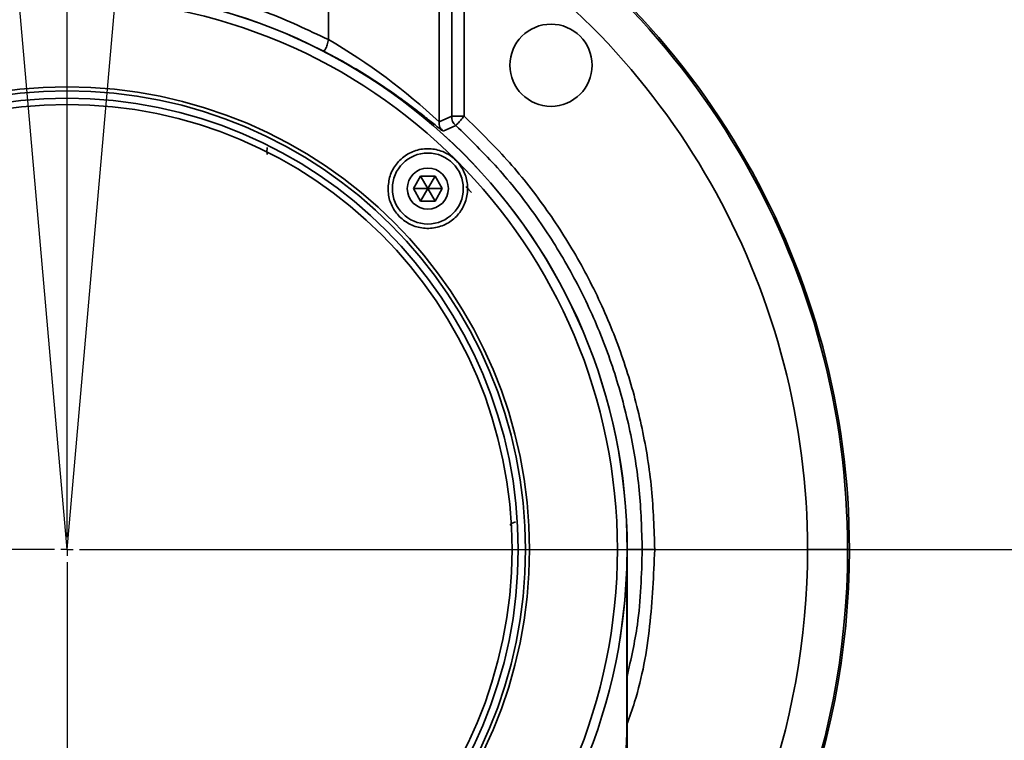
# Paper-space layout '图纸1' of a CAD drawing. Header units: millimetres. Extents: x 24 to 397, y 10 to 302.
# Tile 16 of 19: x 293 to 306, y 111 to 121. Entities that reach past the tile are written whole.
import ezdxf

# ---------------------------------------------------------------- set-up
doc = ezdxf.new("R2010")
doc.units = ezdxf.units.MM
doc.linetypes.add('CENTERX2', pattern=[20.32, 12.7, -2.54, 2.54, -2.54])
doc.layers.add('中心线层', color=6, linetype='CENTERX2', lineweight=25)
doc.layers.add('标注层', color=150, linetype='Continuous')
doc.styles.add('SLDTEXTSTYLE1', font='仿宋_GB2312')
doc.dimstyles.new('SLDDIMSTYLE2', dxfattribs={"dimtxt": 3.5, "dimasz": 2.2, "dimexe": 0, "dimexo": 0.0625, "dimgap": 0.875, "dimtad": 0, "dimtih": 1, "dimtoh": 1, "dimlfac": 6, "dimrnd": 1e-09, "dimzin": 12, "dimdsep": 46, "dimtxsty": 'SLDTEXTSTYLE1', "dimsah": 1, "dimcen": 0, "dimadec": 0, "dimazin": 3, "dimtfac": 1, "dimtdec": 3, "dimtofl": 0, "dimtmove": 0, "dimatfit": 3, "dimfxl": 0, "dimfrac": 2, "dimtolj": 1, "dimtzin": 12, "dimarcsym": 0})

# ---------------------------------------------------------------- blocks, each defined once
blk = doc.blocks.new('_D_3')
at = {"layer": '标注层'}
for p, q in [((366.884, 186.85), (375.288, 195.224)), ((375.288, 195.224), (388.305, 195.224)), ((220.021, 40.501), (217.187, 37.677))]:
    blk.add_line(p, q, dxfattribs=at)
for points in [[(366.884, 186.85), (368.725, 188.12), (368.16, 188.686)], [(220.021, 40.501), (218.18, 39.231), (218.745, 38.665)]]:
    blk.add_solid(points, dxfattribs=at)
at = {"layer": '标注层', "char_height": 3.5, "attachment_point": 1, "style": 'SLDTEXTSTYLE1'}
for s, insert in [('%%c', (376.288, 199.736)), ('1244', (380.158, 199.736))]:
    blk.add_mtext(s, dxfattribs=dict(at, insert=insert))
blk = doc.blocks.new('SW_CENTERMARKSYMBOL_0')
at = {"layer": '中心线层', "color": 0}
for p, q in [((0, 0.167), (0, 103.144)), ((-0.167, 0), (-30.18, 0)), ((0, 0), (-0.083, 0)), ((0, 0), (0, 0.083)), ((0, 0), (0, -0.083)), ((0, 0), (0.083, 0)), ((0.167, 0), (103.38, 0)), ((0, -0.167), (0, -103.213))]:
    blk.add_line(p, q, dxfattribs=at)

psp = doc.layouts.new('图纸1')

# ---------------------------------------------------------------- linework, layer by layer
at = {"color": 7, "linetype": 'Continuous', "lineweight": 35}
for p, q in [((296.9512, 120.5021), (296.9508, 122.7093)), ((298.4348, 119.4004), (298.4342, 122.7096)), ((298.6041, 119.4753), (298.6036, 122.0776)), ((298.7703, 122.0456), (298.7708, 119.4753)), ((298.4348, 119.4003), (298.6041, 119.4753)), ((298.6581, 119.3525), (298.49, 119.2765)), ((298.091, 118.5081), (298.1872, 118.6748)), ((298.1872, 118.6748), (298.3797, 118.6748)), ((298.2835, 118.5081), (298.1872, 118.6748)), ((298.2835, 118.5081), (298.3797, 118.6748)), ((298.3797, 118.6748), (298.476, 118.5082)), ((298.1873, 118.3415), (298.091, 118.5081)), ((298.2835, 118.5081), (298.091, 118.5081)), ((298.2835, 118.5081), (298.1873, 118.3415)), ((298.2835, 118.5081), (298.476, 118.5082)), ((298.2835, 118.5081), (298.3798, 118.3415)), ((298.476, 118.5082), (298.3798, 118.3415)), ((298.3798, 118.3415), (298.1873, 118.3415)), ((300.9534, 113.6767), (300.9521, 113.5387)), ((300.954, 105.3767), (300.9525, 113.6767)), ((300.9534, 113.6767), (301.155, 113.6768)), ((303.3692, 113.6772), (303.9056, 113.6773)), ((303.9056, 113.6773), (303.9293, 113.6773)), ((300.9512, 113.535), (300.9512, 113.5341)), ((300.9513, 113.541), (300.9513, 113.5386))]:
    psp.add_line(p, q, dxfattribs=at)
at = {"color": 8, "linetype": 'Continuous', "lineweight": 35}
psp.add_line((300.9525, 113.6767), (300.9534, 113.6767), dxfattribs=at)
at = {"color": 7, "linetype": 'Continuous', "lineweight": 35, "flags": 128}
psp.add_lwpolyline([(300.9493, 113.4277), (300.9224, 112.9944), (300.858, 112.4828)], dxfattribs=at)
at = {"color": 7, "linetype": 'Continuous', "lineweight": 35}
for centre, radius in [((293.4525, 113.6754), 7.5), ((293.4525, 113.6754), 7.3699), ((299.9331, 120.1584), 0.55), ((293.4525, 113.6754), 6.1928), ((293.4525, 113.6754), 6.1401), ((293.4525, 113.6754), 6.0417), ((293.4525, 113.6754), 5.9583), ((298.2835, 118.5081), 0.475), ((298.2835, 118.5081), 0.275)]:
    psp.add_circle(centre, radius, dxfattribs=at)
for centre, radius, start, end in [((293.4525, 113.6754), 10.4531, 0.01058, 59.57071), ((293.4525, 113.6754), 10.4768, 0.01058, 59.57792), ((293.4525, 113.6754), 9.9167, 0.01058, 57.5714), ((293.4525, 113.6754), 7.5009, 0.01058, 180.01058), ((292.7953, 113.356), 8.2666, 46.98492, 59.81921), ((293.4525, 113.6754), 9.9167, 319.14989, 0.01058), ((293.4525, 113.6754), 10.4531, 315.85811, 0.01058), ((293.4525, 113.6754), 10.4768, 315.72509, 0.01058)]:
    psp.add_arc(centre, radius, start, end, dxfattribs=at)
for points, knots in [([(289.9512, 120.5008), (290.2254, 120.6299), (290.7738, 120.8881), (291.6472, 121.148), (292.5423, 121.311), (293.451, 121.364), (294.3599, 121.3114), (295.255, 121.1486), (296.1285, 120.8891), (296.677, 120.6311), (296.9512, 120.5021)], [0, 0, 0, 0, 0.1249959, 0.24999994, 0.37499155, 0.49999994, 0.62499107, 0.74999994, 0.87499541, 1, 1, 1, 1]), ([(296.8752, 120.3538), (296.8809, 120.3517), (296.8893, 120.3485), (296.9031, 120.3591), (296.9141, 120.3757), (296.9249, 120.4016), (296.9382, 120.444), (296.946, 120.4787), (296.9512, 120.5021)], [0, 0, 0, 0, 0.2566671, 0.3817909, 0.4999993, 0.6182214, 0.7433718, 1, 1, 1, 1]), ([(298.49, 119.2765), (298.4834, 119.2798), (298.4733, 119.2847), (298.4114, 119.3343), (298.3306, 119.3996), (298.194, 119.509), (297.987, 119.6667), (297.7441, 119.8394), (297.4739, 120.0163), (297.1826, 120.1913), (296.9771, 120.2999), (296.8752, 120.3538)], [0, 0, 0, 0, 0.1241962, 0.1874322, 0.2528377, 0.3752502, 0.5033213, 0.6272951, 0.7522655, 0.8772487, 1, 1, 1, 1]), ([(298.6581, 119.3525), (298.6498, 119.3603), (298.6327, 119.3761), (298.6128, 119.4058), (298.6043, 119.4406), (298.6042, 119.4639), (298.6041, 119.4753)], [0, 0, 0, 0, 0.2451601, 0.5000022, 0.7542252, 1, 1, 1, 1]), ([(298.7708, 119.4753), (298.7473, 119.4753), (298.7123, 119.4753), (298.6687, 119.4753), (298.6409, 119.4753), (298.6213, 119.4753), (298.6059, 119.4753), (298.6048, 119.4753), (298.6041, 119.4753)], [0, 0, 0, 0, 0.255448, 0.3808182, 0.5, 0.6191818, 0.744552, 1, 1, 1, 1]), ([(298.6581, 119.3525), (298.6586, 119.353), (298.6593, 119.3538), (298.6697, 119.3652), (298.683, 119.3796), (298.7018, 119.4001), (298.7313, 119.4323), (298.7549, 119.4581), (298.7708, 119.4753)], [0, 0, 0, 0, 0.255448, 0.3808182, 0.5, 0.6191818, 0.744552, 1, 1, 1, 1]), ([(298.7708, 119.4753), (298.9656, 119.2858), (299.3552, 118.9067), (299.8607, 118.2648), (300.3021, 117.5788), (300.6681, 116.8499), (300.9578, 116.0872), (301.165, 115.2977), (301.2971, 114.4912), (301.3135, 113.9479), (301.3217, 113.6768)], [0, 0, 0, 0, 0.1250226, 0.2500097, 0.3751358, 0.5000125, 0.6247955, 0.7500015, 0.8752461, 1, 1, 1, 1]), ([(298.49, 119.2765), (298.4814, 119.2843), (298.464, 119.3001), (298.4437, 119.3301), (298.435, 119.3652), (298.4348, 119.3888), (298.4348, 119.4004)], [0, 0, 0, 0, 0.2452408, 0.5000023, 0.7541307, 1, 1, 1, 1]), ([(297.7503, 118.5196), (297.7577, 118.5805), (297.7726, 118.7023), (297.8707, 118.8612), (298.0127, 118.9801), (298.1886, 119.0439), (298.3748, 119.0443), (298.5483, 118.9828), (298.6896, 118.869), (298.7849, 118.7169), (298.8255, 118.5428), (298.8074, 118.3642), (298.731, 118.1995), (298.6025, 118.0676), (298.4353, 117.9857), (298.2496, 117.9652), (298.0693, 118.0084), (297.9162, 118.1077), (297.8067, 118.2491), (297.7548, 118.3939), (297.7515, 118.4855), (297.7503, 118.5196)], [0, 0, 0, 0, 0.05490126, 0.10977183, 0.16531696, 0.2208988, 0.27570223, 0.32932052, 0.38186348, 0.43383505, 0.48590845, 0.53870438, 0.59260539, 0.64760893, 0.70325115, 0.75869229, 0.81305737, 0.86594346, 0.91772135, 0.96933326, 1, 1, 1, 1]), ([(298.7972, 118.5345), (298.8034, 118.5277), (298.8165, 118.5132), (298.8405, 118.4862), (298.8563, 118.4682), (298.8666, 118.4565)], [0, 0, 0, 0, 0.2330415, 0.4993475, 1, 1, 1, 1]), ([(301.3217, 113.6768), (301.2982, 113.6768), (301.2632, 113.6768), (301.2196, 113.6768), (301.1918, 113.6768), (301.1722, 113.6768), (301.1568, 113.6768), (301.1557, 113.6768), (301.155, 113.6768)], [0, 0, 0, 0, 0.255448, 0.3808182, 0.5, 0.6191818, 0.744552, 1, 1, 1, 1]), ([(300.9491, 111.2488), (300.9491, 111.2846), (300.9491, 111.4547), (300.949, 111.7235), (300.9489, 112.0288), (300.9489, 112.2926), (300.9492, 112.5712), (300.9497, 112.8874), (300.9503, 113.1796), (300.9508, 113.4045), (300.951, 113.4875), (300.951, 113.5227)], [0, 0, 0, 0, 0.03540247, 0.16785344, 0.27369968, 0.35975543, 0.46592345, 0.59951815, 0.76005059, 0.89840457, 1, 1, 1, 1]), ([(300.9491, 111.2536), (300.9491, 111.2886), (300.9491, 111.4577), (300.949, 111.7257), (300.9489, 112.0309), (300.9489, 112.2948), (300.9492, 112.5729), (300.9497, 112.8895), (300.9501, 113.0786), (300.9503, 113.1811)], [0, 0, 0, 0, 0.0455879, 0.2206734, 0.3605907, 0.4743539, 0.6147122, 0.7913236, 1, 1, 1, 1]), ([(300.9507, 112.364), (300.9513, 112.1964), (300.952, 111.9831), (300.9521, 111.726), (300.952, 111.602), (300.9516, 111.4544), (300.9505, 111.3175), (300.9479, 111.1961), (300.9421, 111.0404), (300.9255, 110.8644), (300.8865, 110.6516), (300.8408, 110.4834), (300.7976, 110.3538), (300.7647, 110.263), (300.7267, 110.1668), (300.6817, 110.0621), (300.6059, 109.8996), (300.473, 109.6494), (300.2814, 109.3496), (300.0434, 109.0299), (299.7926, 108.7352), (299.5091, 108.4423), (299.2296, 108.1832), (298.9533, 107.9512), (298.6766, 107.7385), (298.397, 107.5411), (298.0656, 107.3256), (297.676, 107.0976), (297.2223, 106.8642), (296.7871, 106.6682), (296.3739, 106.5052), (295.9839, 106.3698), (295.5911, 106.2512), (295.0315, 106.1066), (294.3248, 105.9715), (293.551, 105.908), (292.8867, 105.9469), (292.3117, 106.0249), (291.747, 106.137), (291.2083, 106.2792), (290.6811, 106.4484), (290.2197, 106.6256), (289.8201, 106.8012), (289.4773, 106.968), (289.1378, 107.1503), (288.8404, 107.3262), (288.5811, 107.4926), (288.3564, 107.6467), (288.1325, 107.8108), (287.9108, 107.985), (287.6561, 108.2001), (287.3658, 108.4701), (287.0518, 108.8008), (286.823, 109.0804), (286.6692, 109.2901), (286.5783, 109.4221), (286.4933, 109.5543), (286.4143, 109.6867), (286.3413, 109.8191), (286.2794, 109.9424), (286.2195, 110.0705), (286.1561, 110.2188), (286.0965, 110.3822), (286.0474, 110.5454), (286.0113, 110.6926), (285.9879, 110.8257), (285.9738, 110.9388), (285.966, 111.0275), (285.9596, 111.1362), (285.9563, 111.2569), (285.9547, 111.3895), (285.9536, 111.5767), (285.9535, 111.9087), (285.9543, 112.1956), (285.9547, 112.3613)], [0, 0, 0, 0, 0.0181448, 0.023082, 0.0274988, 0.0314308, 0.039091, 0.0430167, 0.0471002, 0.0614504, 0.0757084, 0.0908911, 0.0971631, 0.1033682, 0.1101283, 0.1174435, 0.1253136, 0.1440883, 0.1694413, 0.1874342, 0.2104374, 0.2311526, 0.2495812, 0.2663404, 0.282357, 0.2976341, 0.3121752, 0.3339686, 0.3548062, 0.3747086, 0.39076, 0.4064439, 0.4217769, 0.4367769, 0.4703407, 0.4996423, 0.5195952, 0.5414592, 0.5620682, 0.5822647, 0.6030853, 0.6245723, 0.6394344, 0.6548174, 0.6707306, 0.6871825, 0.6987466, 0.7108016, 0.7233494, 0.7363916, 0.7499299, 0.7707692, 0.794597, 0.819951, 0.8290999, 0.8382519, 0.847407, 0.8565653, 0.8657267, 0.8748913, 0.8820466, 0.8924713, 0.9061652, 0.9166171, 0.9270645, 0.9375098, 0.9436199, 0.9488413, 0.9531985, 0.9611595, 0.9650073, 0.9688649, 0.9820294, 1, 1, 1, 1])]:
    psp.add_open_spline(points, degree=3, knots=knots, dxfattribs=at)
psp.add_open_spline([(301.155, 113.6768), (301.147, 113.9427), (301.131, 114.4745), (301.0026, 115.2636), (300.7992, 116.0357), (300.5154, 116.7825), (300.1567, 117.4963), (299.7249, 118.1679), (299.23, 118.7958), (298.8487, 119.167), (298.6581, 119.3525)], degree=3, dxfattribs=at)
at = {"color": 8, "linetype": 'Continuous', "lineweight": 35}
for points, knots in [([(296.134, 118.9636), (296.1312, 118.9808), (296.126, 119.0128), (296.1308, 119.0448), (296.133, 119.0596)], [0, 0, 0, 0, 0.5383041, 1, 1, 1, 1]), ([(299.3802, 114.0025), (299.3915, 114.0115), (299.415, 114.0305), (299.4431, 114.0414), (299.4578, 114.0471)], [0, 0, 0, 0, 0.4787011, 1, 1, 1, 1]), ([(301.3217, 113.6768), (301.3069, 113.3345), (301.2774, 112.6485), (301.1363, 111.8612), (300.9859, 111.4359), (300.9503, 111.3351)], [0, 0, 0, 0, 0.4317414, 0.8653543, 1, 1, 1, 1]), ([(300.9517, 111.9789), (301.0039, 112.2089), (301.1305, 112.7671), (301.1459, 113.34), (301.155, 113.6768)], [0, 0, 0, 0, 0.41201486, 1, 1, 1, 1]), ([(300.9469, 113.3851), (300.948, 113.4162), (300.9501, 113.4787), (300.9513, 113.5422), (300.9515, 113.5523), (300.9511, 113.5293), (300.951, 113.5223)], [0, 0, 0, 0, 0.2040038, 0.4093681, 0.818625, 1, 1, 1, 1])]:
    psp.add_open_spline(points, degree=3, knots=knots, dxfattribs=at)
at = {"layer": '中心线层'}
for q in [(284.4174, 216.9475), (302.4876, 216.9475)]:
    psp.add_line((293.4525, 113.6754), q, dxfattribs=at)
psp.add_arc((293.4525, 113.6754), 103.6667, 95, 85, dxfattribs=at)

# ---------------------------------------------------------------- block references
psp.add_blockref('SW_CENTERMARKSYMBOL_0', (293.4525, 113.6754), dxfattribs=at)

# ---------------------------------------------------------------- dimensions: what is measured, and where the dimension line sits
at = {"layer": '标注层'}
dim = psp.add_diameter_dim_2p(p1=(366.8845, 186.85), p2=(220.0205, 40.5007), dimstyle='SLDDIMSTYLE2', dxfattribs=at)
dim.commit()
dim.dimension.update_dxf_attribs({"geometry": '_D_3', "text_midpoint": (382.2968, 197.5479), "dimtype": 163})

doc.saveas('drawing.dxf')
